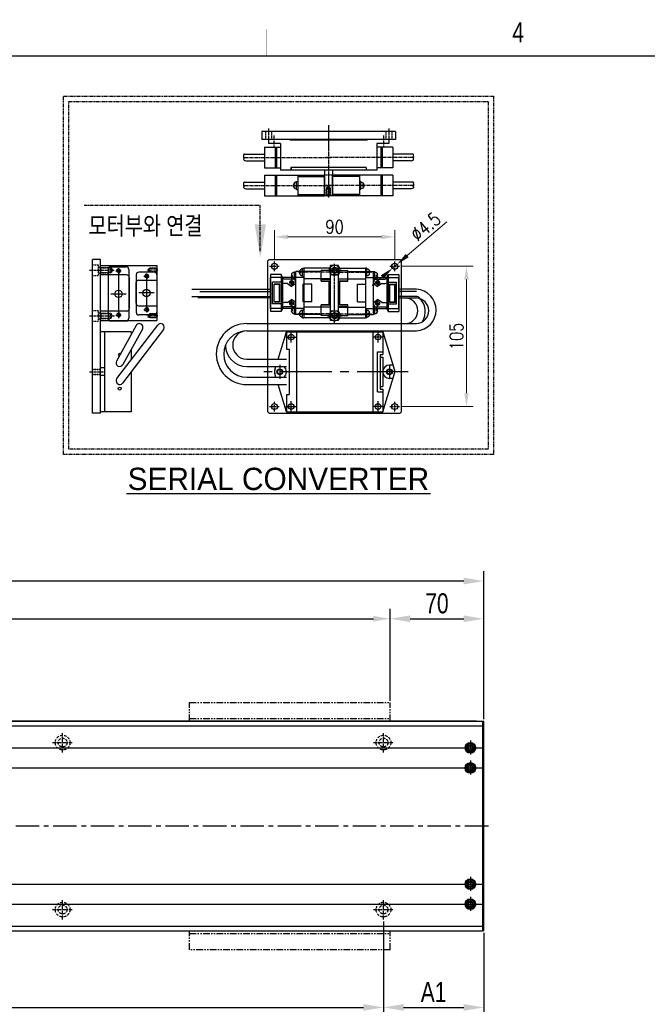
# Model space of a CAD drawing. Extents: x -21 to 1900, y -28 to 1322.
# Tile 20 of 21: x 948 to 1418, y 585 to 1322. Entities that reach past the tile are written whole.
import ezdxf
from ezdxf.enums import TextEntityAlignment as Align

# ---------------------------------------------------------------- set-up
doc = ezdxf.new("R2010")
doc.units = 0
doc.header["$LTSCALE"] = 2
doc.header["$MEASUREMENT"] = 0
for name, pattern in [('BORDER', [1.75, 0.5, -0.25, 0.5, -0.25, 0, -0.25]), ('CENTER', [2, 1.25, -0.25, 0.25, -0.25]), ('CENTER2', [28.575, 19.05, -3.175, 3.175, -3.175]), ('DASHED', [0.75, 0.5, -0.25]), ('HIDDEN2', [4.7625, 3.175, -1.5875]), ('PHANTOM', [2.5, 1.25, -0.25, 0.25, -0.25, 0.25, -0.25])]:
    doc.linetypes.add(name, pattern=pattern)
doc.layers.get('0').update_dxf_attribs({"linetype": 'CONTINUOUS'})
doc.layers.get('DEFPOINTS').update_dxf_attribs({"linetype": 'CONTINUOUS'})
for name, color, linetype in [('1', 3, 'CENTER'), ('3', 4, 'CONTINUOUS'), ('BORDER', 2, 'BORDER'), ('C', 1, 'CENTER2'), ('CENTER', 1, 'CENTER'), ('CENTERLINE', 3, 'CENTER'), ('D', 4, 'CONTINUOUS'), ('H', 3, 'HIDDEN2'), ('HIDDEN', 5, 'DASHED'), ('PHANTOM', 6, 'PHANTOM')]:
    doc.layers.add(name, color=color, linetype=linetype)
doc.styles.add('BOX', font='NGULIM.TTF')
doc.styles.add('ROMANS', font='ROMANS.shx', dxfattribs={"width": 0.8})
doc.styles.get("Standard").update_dxf_attribs({"font": 'Gulim.ttf', "width": 0.8})
doc.dimstyles.new('ISO-25', dxfattribs={"dimscale": 4, "dimtxt": 2.5, "dimasz": 2.5, "dimexe": 1.25, "dimexo": 0.25, "dimtad": 1, "dimdsep": 46, "dimtxsty": 'ROMANS', "dimcen": 2.5, "dimclrd": 4, "dimclre": 4, "dimadec": 0, "dimazin": 0, "dimtfac": 1, "dimtmove": 0, "dimatfit": 3, "dimfxl": 0, "dimlwd": 9, "dimlwe": 9, "dimarcsym": 0})

# ---------------------------------------------------------------- blocks, each defined once
blk = doc.blocks.new('*D6')
at = {"color": 4, "lineweight": 25}
for p, q in [((405.2, 812.42), (405.2, 880.07)), ((1225.2, 812.42), (1225.2, 880.07)), ((417.7, 873.82), (1212.7, 873.82))]:
    blk.add_line(p, q, dxfattribs=at)
at = {"color": 4}
for points in [[(417.7, 875.9), (417.7, 871.73), (405.2, 873.82)], [(1212.7, 875.9), (1212.7, 871.73), (1225.2, 873.82)]]:
    blk.add_solid(points, dxfattribs=at)
at = {"layer": 'DEFPOINTS', "color": 0}
for p in [(1225.2, 873.82), (405.2, 811.17), (1225.2, 811.17)]:
    blk.add_point(p, dxfattribs=at)
at = {"color": 4, "insert": (815.2, 883.37), "char_height": 12.5, "attachment_point": 5}
blk.add_mtext('Stroke', dxfattribs=at)
blk = doc.blocks.new('*D7')
at = {"color": 4, "lineweight": 25}
for p, q in [((185.2, 798.67), (185.2, 909.53)), ((1295.2, 798.67), (1295.2, 909.53)), ((1280.2, 902.03), (200.2, 902.03))]:
    blk.add_line(p, q, dxfattribs=at)
at = {"color": 4}
for points in [[(200.2, 904.53), (200.2, 899.53), (185.2, 902.03)], [(1280.2, 904.53), (1280.2, 899.53), (1295.2, 902.03)]]:
    blk.add_solid(points, dxfattribs=at)
at = {"layer": 'DEFPOINTS', "color": 0}
for p in [(185.2, 902.03), (185.2, 797.17), (1295.2, 797.17)]:
    blk.add_point(p, dxfattribs=at)
at = {"color": 4, "insert": (740.2, 913.49), "char_height": 15, "attachment_point": 5}
blk.add_mtext('L=Stroke+290', dxfattribs=at)
blk = doc.blocks.new('*D8')
at = {"color": 4, "lineweight": 25}
for p, q in [((260.2, 647.17), (260.2, 575.46)), ((1220.2, 647.17), (1220.2, 575.46)), ((275.2, 582.96), (1205.2, 582.96))]:
    blk.add_line(p, q, dxfattribs=at)
at = {"color": 4}
for points in [[(275.2, 585.46), (275.2, 580.46), (260.2, 582.96)], [(1205.2, 585.46), (1205.2, 580.46), (1220.2, 582.96)]]:
    blk.add_solid(points, dxfattribs=at)
at = {"layer": 'DEFPOINTS', "color": 0}
for p in [(260.2, 648.67), (1220.2, 648.67), (1220.2, 582.96)]:
    blk.add_point(p, dxfattribs=at)
at = {"color": 4, "insert": (740.2, 595.08), "char_height": 15, "attachment_point": 5}
blk.add_mtext('A=P240XN ; Linear Robot 고정 Counter Bore', dxfattribs=at)
blk = doc.blocks.new('*D20')
at = {"color": 4, "lineweight": 25}
for p, q in [((1220.2, 647.17), (1220.2, 575.46)), ((1295.2, 638.67), (1295.2, 575.46)), ((1235.2, 582.96), (1280.2, 582.96))]:
    blk.add_line(p, q, dxfattribs=at)
at = {"color": 4}
for points in [[(1235.2, 585.46), (1235.2, 580.46), (1220.2, 582.96)], [(1280.2, 585.46), (1280.2, 580.46), (1295.2, 582.96)]]:
    blk.add_solid(points, dxfattribs=at)
at = {"layer": 'DEFPOINTS', "color": 0}
for p in [(1220.2, 648.67), (1295.2, 640.17), (1295.2, 582.96)]:
    blk.add_point(p, dxfattribs=at)
at = {"color": 4, "insert": (1257.7, 594.44), "char_height": 15, "attachment_point": 5}
blk.add_mtext('A1', dxfattribs=at)
blk = doc.blocks.new('*D25')
at = {"color": 4, "lineweight": 25}
for p, q in [((1225.2, 812.67), (1225.2, 881.32)), ((1295.2, 798.67), (1295.2, 881.32)), ((1240.2, 873.82), (1280.2, 873.82))]:
    blk.add_line(p, q, dxfattribs=at)
at = {"color": 4}
for points in [[(1240.2, 876.32), (1240.2, 871.32), (1225.2, 873.82)], [(1280.2, 876.32), (1280.2, 871.32), (1295.2, 873.82)]]:
    blk.add_solid(points, dxfattribs=at)
at = {"layer": 'DEFPOINTS', "color": 0}
for p in [(1295.2, 873.82), (1225.2, 811.17), (1295.2, 797.17)]:
    blk.add_point(p, dxfattribs=at)
at = {"color": 4, "insert": (1260.2, 885.27), "char_height": 15, "attachment_point": 5}
blk.add_mtext('70', dxfattribs=at)
blk = doc.blocks.new('*D39')
at = {"color": 4, "lineweight": 9}
for p, q in [((1233.28, 1137.63), (1287.31, 1137.63)), ((1282.31, 1127.63), (1282.31, 1042.63)), ((1233.28, 1032.63), (1287.31, 1032.63))]:
    blk.add_line(p, q, dxfattribs=at)
at = {"color": 4}
for points in [[(1280.64, 1127.63), (1283.97, 1127.63), (1282.31, 1137.63)], [(1280.64, 1042.63), (1283.97, 1042.63), (1282.31, 1032.63)]]:
    blk.add_solid(points, dxfattribs=at)
at = {"layer": 'DEFPOINTS', "color": 0}
for p in [(1232.28, 1137.63), (1232.28, 1032.63), (1282.31, 1032.63)]:
    blk.add_point(p, dxfattribs=at)
at = {"color": 0, "insert": (1274.81, 1085.13), "char_height": 10, "attachment_point": 5, "rotation": 90, "style": 'ROMANS'}
blk.add_mtext('105', dxfattribs=at)
blk = doc.blocks.new('A$C67B40717')
for p, q in [((1.8, 6), (42.8, 6)), ((1.8, 0), (1.8, 6)), ((8.8, 0), (8.8, 6)), ((35.8, 0), (35.8, 6)), ((42.8, 0), (42.8, 6)), ((1.8, 0), (42.8, 0))]:
    blk.add_line(p, q)
at = {"linetype": 'Continuous'}
for centre in [(5.3, 3.11), (39.3, 3)]:
    blk.add_circle(centre, 1.67, dxfattribs=at)
at = {"layer": '1', "ltscale": 0.03}
for centre in [(5.3, 3.11), (39.3, 3)]:
    blk.add_arc(centre, 2, 250.09968, 196.68413, dxfattribs=at)
at = {"layer": 'C', "ltscale": 0.05}
blk.add_line((0, 3), (44.17, 3), dxfattribs=at)
at = {"layer": 'C', "ltscale": 0.08}
for p, q in [((5.3, 0.16), (5.3, 5.84)), ((39.3, 0.05), (39.3, 5.74))]:
    blk.add_line(p, q, dxfattribs=at)
blk = doc.blocks.new('A$C49766CEC')
at = {"color": 5}
for p, q in [((0, 2, 0), (0, 38.5, 0)), ((13.5, 40.5, 0), (2, 40.5, 0)), ((7.75, 2, 0), (7.75, 38.5, 0)), ((15.5, 2, 0), (15.5, 38.5, 0)), ((13.5, 20.25, 0), (2, 20.25, 0)), ((13.5, 0, 0), (2, 0, 0))]:
    blk.add_line(p, q, dxfattribs=at)
at = {"color": 3, "linetype": 'Continuous'}
for centre in [(7.75, 36.1, 0), (7.75, 3.1, 0)]:
    blk.add_circle(centre, 1.13, dxfattribs=at)
at = {"color": 5}
blk.add_circle((7.75, 20.25, 0), 2.75, dxfattribs=at)
for centre, start, end in [((2, 38.5, 0), 90, 180), ((13.5, 38.5, 0), 0, 90), ((2, 2, 0), 180, 270), ((13.5, 2, 0), 270, 0)]:
    blk.add_arc(centre, 2, start, end, dxfattribs=at)
blk = doc.blocks.new('A$C5ACB2DDA')
for p, q in [((0, 42.88), (7, 42.88)), ((0, 42.88), (0, 0.88)), ((7, 23.38), (7, 42.88)), ((34, 23.38), (34, 42.88)), ((34, 42.88), (41, 42.88)), ((41, 42.88), (41, 0.88)), ((32, 21.38), (9, 21.38)), ((28, 16.38), (13, 16.38)), ((11, 14.38), (11, 0.88)), ((30, 14.38), (30, 0.88)), ((11, 0.88), (0, 0.88)), ((41, 0.88), (30, 0.88))]:
    blk.add_line(p, q)
at = {"linetype": 'Continuous'}
for centre in [(4, 29.38), (37, 29.38), (8, 8.38), (33, 8.38)]:
    blk.add_circle(centre, 1.25, dxfattribs=at)
for centre, start, end in [((9, 23.38), 180, 270), ((32, 23.38), 270, 0), ((13, 14.38), 90, 180), ((28, 14.38), 0, 90)]:
    blk.add_arc(centre, 2, start, end)
at = {"layer": 'BORDER', "linetype": 'ByBlock'}
for centre in [(4, 29.38), (37, 29.38), (8, 8.38), (33, 8.38)]:
    blk.add_arc(centre, 1.5, 163.31587, 109.90032, dxfattribs=at)
at = {"layer": 'C', "ltscale": 0.08}
for p, q in [((37.5, 44.22), (37.5, 32.75)), ((3.5, 44.06), (3.5, 32.31)), ((4, 31.43), (4, 27.47)), ((37, 31.43), (37, 27.47)), ((5.9, 29.38), (2.11, 29.38)), ((38.9, 29.38), (35.11, 29.38)), ((3.5, 0), (3.5, 8.33)), ((9.9, 8.38), (6.11, 8.38)), ((8, 10.43), (8, 6.47)), ((34.9, 8.38), (31.11, 8.38)), ((33, 10.43), (33, 6.47)), ((37.5, 0), (37.5, 8.33))]:
    blk.add_line(p, q, dxfattribs=at)
at = {"layer": 'H', "ltscale": 0.03}
for p, q in [((1.5, 42.88), (1.5, 35.88)), ((1.75, 42.63), (1.5, 42.88)), ((5.25, 42.63), (1.75, 42.63)), ((1.75, 42.63), (1.75, 34.88)), ((5.25, 42.63), (5.5, 42.88)), ((5.25, 42.63), (5.25, 34.88)), ((5.5, 42.88), (5.5, 35.88)), ((35.75, 42.63), (35.5, 42.88)), ((35.5, 42.88), (35.5, 35.88)), ((35.75, 42.63), (35.75, 34.88)), ((39.25, 42.63), (35.75, 42.63)), ((39.25, 42.63), (39.5, 42.88)), ((39.25, 42.63), (39.25, 34.88)), ((39.5, 42.88), (39.5, 35.88)), ((5.5, 35.88), (1.5, 35.88)), ((1.5, 35.88), (1.75, 35.38)), ((5.25, 34.88), (1.75, 34.88)), ((3.5, 33.88), (1.75, 34.88)), ((5.25, 34.88), (3.5, 33.88)), ((5.5, 35.88), (5.25, 35.38)), ((35.5, 35.88), (35.75, 35.38)), ((39.5, 35.88), (35.5, 35.88)), ((39.25, 34.88), (35.75, 34.88)), ((37.5, 33.88), (35.75, 34.88)), ((39.25, 34.88), (37.5, 33.88)), ((39.5, 35.88), (39.25, 35.38)), ((2.25, 6.88), (3.5, 7.38)), ((3.5, 7.38), (4.75, 6.88)), ((37.5, 7.38), (36.25, 6.88)), ((38.75, 6.88), (37.5, 7.38)), ((2, 5.88), (2.25, 6.38)), ((2, 5.88), (5, 5.88)), ((2, 0.88), (2, 5.88)), ((2.25, 1.13), (2, 0.88)), ((2.25, 6.88), (4.75, 6.88)), ((2.25, 1.13), (2.25, 6.88)), ((2.25, 1.13), (4.75, 1.13)), ((4.75, 1.13), (4.75, 6.88)), ((5, 5.88), (4.75, 6.38)), ((4.75, 1.13), (5, 0.88)), ((5, 0.88), (5, 5.88)), ((36, 5.88), (36.25, 6.38)), ((39, 5.88), (36, 5.88)), ((36, 0.88), (36, 5.88)), ((36.25, 1.13), (36, 0.88)), ((38.75, 6.88), (36.25, 6.88)), ((36.25, 1.13), (36.25, 6.88)), ((38.75, 1.13), (36.25, 1.13)), ((38.75, 1.13), (38.75, 6.88)), ((39, 5.88), (38.75, 6.38)), ((38.75, 1.13), (39, 0.88)), ((39, 0.88), (39, 5.88))]:
    blk.add_line(p, q, dxfattribs=at)
blk = doc.blocks.new('A$C33EC16B5')
at = {"color": 4}
for p, q in [((0, 2, 0), (0, 30, 0)), ((2, 32, 0), (13.5, 32, 0)), ((7.75, 1.6, 0), (7.75, 29.6, 0)), ((15.5, 2, 0), (15.5, 30, 0)), ((2, 15.6, 0), (13.5, 15.6, 0)), ((2, 0, 0), (13.5, 0, 0))]:
    blk.add_line(p, q, dxfattribs=at)
at = {"color": 3, "linetype": 'Continuous'}
for centre in [(7.75, 28.1, 0), (7.75, 3.1, 0)]:
    blk.add_circle(centre, 1.13, dxfattribs=at)
at = {"color": 4}
blk.add_circle((7.75, 15.6, 0), 2.75, dxfattribs=at)
for centre, start, end in [((2, 30, 0), 90, 180), ((13.5, 30, 0), 0, 90), ((2, 2, 0), 180, 270), ((13.5, 2, 0), 270, 0)]:
    blk.add_arc(centre, 2, start, end, dxfattribs=at)
blk = doc.blocks.new('A$C0AF0236E')
for p, q in [((19, 60.1), (10.18, 31.27)), ((91, 60.1), (19, 60.1)), ((19, 43.1), (19, 60.1)), ((26.5, 0.1), (26.5, 60.1)), ((83.5, 0.1), (83.5, 60.1)), ((91, 47.1), (91, 60.1)), ((91, 60.1), (97.28, 39.6)), ((23, 45.1), (19, 45.1)), ((23, 45.1), (23, 15.1)), ((89, 13.1), (89, 47.1)), ((91, 47.1), (89, 47.1)), ((21, 43.1), (19, 43.1)), ((19, 19.1), (19, 41.1)), ((21, 41.1), (19, 41.1)), ((21, 17.1), (21, 43.1)), ((11.35, 35.1), (14, 35.1)), ((98.96, 34.1), (99.82, 31.27)), ((19, 0.1), (10.18, 28.93)), ((11.35, 25.1), (14, 25.1)), ((99.82, 28.93), (98.96, 26.1)), ((21, 19.1), (19, 19.1)), ((21, 17.1), (19, 17.1)), ((19, 0.1), (19, 17.1)), ((23, 15.1), (19, 15.1)), ((97.28, 20.6), (91, 0.1)), ((91, 13.1), (89, 13.1)), ((91, 0.1), (91, 13.1)), ((91, 0.1), (19, 0.1))]:
    blk.add_line(p, q)
for centre, radius in [((22.5, 56.1), 2.1), ((87.5, 56.1), 2.1), ((14, 30.1), 2.15), ((96, 30.1), 2.15), ((22.5, 4.1), 2.1), ((87.5, 4.1), 2.1)]:
    blk.add_circle(centre, radius)
for centre, radius, start, end in [((14, 30.1), 4, 162.98029, 197.01971), ((14, 30.1), 5, 270, 90), ((96, 30.1), 5, 126.8699, 233.1301), ((96, 30.1), 4, 342.98029, 17.01971)]:
    blk.add_arc(centre, radius, start, end)
at = {"layer": '1'}
for p, q in [((14, 24.95), (14, 35.25)), ((96, 24.95), (96, 35.25))]:
    blk.add_line(p, q, dxfattribs=at)
at = {"layer": 'C'}
for p, q in [((22.5, 60.2), (22.5, 52)), ((87.5, 60.2), (87.5, 52)), ((18.4, 56.1), (26.6, 56.1)), ((91.6, 56.1), (83.4, 56.1)), ((0, 30.1), (110, 30.1)), ((22.5, 8.2), (22.5, 0)), ((87.5, 8.2), (87.5, 0)), ((18.4, 4.1), (26.6, 4.1)), ((91.6, 4.1), (83.4, 4.1))]:
    blk.add_line(p, q, dxfattribs=at)
blk = doc.blocks.new('A$C232D0ABA')
for p, q in [((15.77, 15.5), (60.77, 15.5)), ((15.77, 15.5), (15.77, 0)), ((23.77, 15.5), (23.77, 0)), ((24.77, 15.5), (24.77, 0)), ((40.77, 15.5), (40.77, 0)), ((60.77, 0), (60.77, 15.5)), ((0.14, 8.42), (0.29, 8.58)), ((0.35, 7.55), (0.18, 7.7)), ((0.37, 9.16), (0.23, 9.42)), ((0.46, 10.1), (0.66, 10.2)), ((0.88, 10.25), (15.77, 10.25)), ((37.32, 8.25), (38.35, 8.25)), ((38.35, 7.25), (38.35, 8.25)), ((39.77, 10.75), (40.77, 10.75)), ((39.77, 4.75), (39.77, 10.75)), ((40.77, 14.5), (60.77, 14.5)), ((0.26, 6.65), (0.42, 6.87)), ((0.56, 5.76), (0.33, 5.98)), ((1.9, 5.25), (15.77, 5.25)), ((15.77, 0), (60.77, 0)), ((37.32, 7.25), (38.35, 7.25)), ((39.77, 4.75), (40.77, 4.75)), ((40.77, 1), (60.77, 1))]:
    blk.add_line(p, q)
for centre, radius, start, end in [((0.5, 8.08), 0.5, 136.68669, 229.92466), ((0.68, 9.65), 0.5, 116.04487, 207.59517), ((-0.08, 8.93), 0.5, 316.68669, 27.59517), ((0.02, 7.17), 0.5, 323.12247, 49.92466), ((0.88, 9.75), 0.5, 90, 116.04487), ((39.77, 7.75), 2.5, 90, 168.46304), ((0.66, 6.35), 0.5, 143.12247, 227.97338), ((1.9, 7.25), 2, 227.97338, 270), ((39.77, 7.75), 2.5, 191.53696, 270)]:
    blk.add_arc(centre, radius, start, end)
at = {"layer": '1'}
blk.add_line((0.77, 7.75), (65.77, 7.75), dxfattribs=at)
blk = doc.blocks.new('*D37')
at = {"color": 4, "lineweight": 9}
for p, q in [((1138.66, 1142.26), (1138.66, 1164.59)), ((1228.66, 1142.26), (1228.66, 1164.59)), ((1148.66, 1159.59), (1218.66, 1159.59))]:
    blk.add_line(p, q, dxfattribs=at)
at = {"color": 4}
for points in [[(1148.66, 1161.26), (1148.66, 1157.92), (1138.66, 1159.59)], [(1218.66, 1161.26), (1218.66, 1157.92), (1228.66, 1159.59)]]:
    blk.add_solid(points, dxfattribs=at)
at = {"layer": 'DEFPOINTS', "color": 0}
for p in [(1228.66, 1159.59), (1138.66, 1141.26), (1228.66, 1141.26)]:
    blk.add_point(p, dxfattribs=at)
at = {"color": 0, "insert": (1183.66, 1167.09), "char_height": 10, "attachment_point": 5, "style": 'ROMANS'}
blk.add_mtext('90', dxfattribs=at)
blk = doc.blocks.new('*D38')
at = {"color": 4, "lineweight": 9}
for p, q in [((1267.57, 1170.98), (1237.96, 1145.61)), ((1226.95, 1136.17), (1230.36, 1139.1)), ((1219.35, 1129.66), (1211.76, 1123.16))]:
    blk.add_line(p, q, dxfattribs=at)
at = {"color": 4}
for points in [[(1236.87, 1146.87), (1239.04, 1144.34), (1230.36, 1139.1)], [(1218.27, 1130.93), (1220.44, 1128.4), (1226.95, 1136.17)]]:
    blk.add_solid(points, dxfattribs=at)
at = {"layer": 'DEFPOINTS', "color": 0}
for p in [(1226.95, 1136.17), (1230.36, 1139.1)]:
    blk.add_point(p, dxfattribs=at)
at = {"color": 0, "insert": (1251.68, 1167.24), "char_height": 10, "attachment_point": 5, "rotation": 40.59216, "style": 'ROMANS'}
blk.add_mtext('∅4.5', dxfattribs=at)
blk = doc.blocks.new('A$C0AC33487')
for p, q in [((5.5, 7.23), (4, 6.37)), ((4, 6.37), (4, 4.63)), ((4, 4.63), (5.5, 3.77)), ((7, 6.37), (5.5, 7.23)), ((5.5, 3.77), (7, 4.63)), ((7, 4.63), (7, 6.37))]:
    blk.add_line(p, q)
for radius in [3.5, 3.2]:
    blk.add_circle((5.5, 5.5), radius)
at = {"layer": 'CENTERLINE'}
for p, q in [((5.5, 11), (5.5, 0)), ((0, 5.5), (11, 5.5))]:
    blk.add_line(p, q, dxfattribs=at)

msp = doc.modelspace()

# ---------------------------------------------------------------- linework, layer by layer
for p, q in [((1229.15766, 1238.53236), (1129.15766, 1238.53236)), ((1129.15766, 1238.53236), (1129.15766, 1232.53236)), ((1229.15766, 1238.53236), (1229.15766, 1232.53236)), ((1229.15766, 1232.53236), (1129.15766, 1232.53236)), ((1134.15766, 1232.53236), (1134.15766, 1229.53236)), ((1150.15766, 1232.53236), (1134.15766, 1232.53236)), ((1150.15766, 1232.53236), (1150.65766, 1232.03236)), ((1207.65766, 1232.03236), (1150.65766, 1232.03236)), ((1208.15766, 1232.53236), (1207.65766, 1232.03236)), ((1224.15766, 1232.53236), (1208.15766, 1232.53236)), ((1224.15766, 1232.53236), (1224.15766, 1229.53236)), ((1131.15766, 1226.85828), (1143.15766, 1226.85828)), ((1131.15766, 1226.85828), (1131.15766, 1211.35828)), ((1143.15766, 1229.53236), (1134.15766, 1229.53236)), ((1139.15766, 1226.85828), (1139.15766, 1211.35828)), ((1140.15766, 1226.85828), (1140.15766, 1211.35828)), ((1143.15766, 1229.53236), (1143.15766, 1209.53236)), ((1224.15766, 1229.53236), (1215.15766, 1229.53236)), ((1215.15766, 1229.53236), (1215.15766, 1209.53236)), ((1227.15766, 1226.85828), (1215.15766, 1226.85828)), ((1218.15766, 1226.85828), (1218.15766, 1211.35828)), ((1219.15766, 1226.85828), (1219.15766, 1211.35828)), ((1227.15766, 1226.85828), (1227.15766, 1211.35828)), ((1115.52443, 1219.78045), (1115.67727, 1219.94257)), ((1115.73579, 1218.91229), (1115.56634, 1219.05486)), ((1115.75658, 1220.51718), (1115.62189, 1220.77488)), ((1115.64889, 1218.00975), (1115.81385, 1218.22964)), ((1115.95341, 1217.12261), (1115.71411, 1217.33828)), ((1115.84547, 1221.45571), (1116.05376, 1221.55751)), ((1116.2733, 1221.60828), (1131.15766, 1221.60828)), ((1117.29236, 1216.60828), (1131.15766, 1216.60828)), ((1242.04202, 1221.60828), (1227.15766, 1221.60828)), ((1241.02296, 1216.60828), (1227.15766, 1216.60828)), ((1242.46985, 1221.45571), (1242.26156, 1221.55751)), ((1242.36191, 1217.12261), (1242.60121, 1217.33828)), ((1242.66643, 1218.00975), (1242.50147, 1218.22964)), ((1242.55874, 1220.51718), (1242.69343, 1220.77488)), ((1242.57953, 1218.91229), (1242.74898, 1219.05486)), ((1242.79089, 1219.78045), (1242.63805, 1219.94257)), ((1131.15766, 1211.35828), (1143.15766, 1211.35828)), ((1150.95766, 1209.53236), (1143.15766, 1209.53236)), ((1207.35766, 1211.53236), (1150.95766, 1211.53236)), ((1150.95766, 1211.53236), (1150.95766, 1209.53236)), ((1151.15766, 1211.53236), (1151.15766, 1209.53236)), ((1207.15766, 1209.53236), (1151.15766, 1209.53236)), ((1176.15766, 1209.53236), (1176.15766, 1190.53236)), ((1182.15766, 1209.53236), (1182.15766, 1190.53236)), ((1207.15766, 1211.53236), (1207.15766, 1209.53236)), ((1207.35766, 1211.53236), (1207.35766, 1209.53236)), ((1215.15766, 1209.53236), (1207.35766, 1209.53236)), ((1227.15766, 1211.35828), (1215.15766, 1211.35828)), ((1176.15766, 1190.53236), (1182.15766, 1190.53236)), ((1002.54201, 1027.63435), (1002.54201, 1142.63435)), ((1008.54201, 1142.63435), (1002.54201, 1142.63435)), ((1008.54201, 1027.63435), (1008.54201, 1142.63435)), ((1134.65626, 1142.63435), (1133.65626, 1141.63435)), ((1134.65626, 1142.63435), (1232.65626, 1142.63435)), ((1233.65626, 1141.63435), (1232.65626, 1142.63435)), ((1133.65626, 1028.63435), (1133.65626, 1141.63435)), ((1159.65626, 1130.13435), (1159.65626, 1136.13435)), ((1159.65626, 1136.13435), (1160.65626, 1136.13435)), ((1160.65626, 1136.13435), (1160.65626, 1099.13435)), ((1180.65626, 1136.13435), (1160.65626, 1136.13435)), ((1180.65626, 1099.13435), (1180.65626, 1136.13435)), ((1186.65626, 1099.13435), (1186.65626, 1136.13435)), ((1186.65626, 1136.13435), (1206.65626, 1136.13435)), ((1206.65626, 1136.13435), (1206.65626, 1099.13435)), ((1207.65626, 1136.13435), (1206.65626, 1136.13435)), ((1207.65626, 1130.13435), (1207.65626, 1136.13435)), ((1233.65626, 1028.63435), (1233.65626, 1141.63435)), ((1135.65626, 1131.38435), (1135.65626, 1103.88435)), ((1143.65626, 1131.38435), (1135.65626, 1131.38435)), ((1144.65626, 1129.13435), (1143.65626, 1131.38435)), ((1143.65626, 1131.38435), (1143.65626, 1103.88435)), ((1160.65626, 1129.13435), (1144.65626, 1129.13435)), ((1144.65626, 1129.13435), (1144.65626, 1106.13435)), ((1157.20677, 1133.63435), (1158.24205, 1133.63435)), ((1157.20677, 1132.63435), (1158.24205, 1132.63435)), ((1158.24205, 1132.63435), (1158.24205, 1133.63435)), ((1159.65626, 1130.13435), (1160.65626, 1130.13435)), ((1180.65626, 1128.13435), (1160.65626, 1128.13435)), ((1186.65626, 1128.13435), (1206.65626, 1128.13435)), ((1207.65626, 1130.13435), (1206.65626, 1130.13435)), ((1206.65626, 1129.13435), (1222.65626, 1129.13435)), ((1209.07048, 1132.63435), (1209.07048, 1133.63435)), ((1210.10575, 1133.63435), (1209.07048, 1133.63435)), ((1210.10575, 1132.63435), (1209.07048, 1132.63435)), ((1222.65626, 1129.13435), (1223.65626, 1131.38435)), ((1222.65626, 1129.13435), (1222.65626, 1106.13435)), ((1223.65626, 1131.38435), (1223.65626, 1103.88435)), ((1223.65626, 1131.38435), (1231.65626, 1131.38435)), ((1231.65626, 1131.38435), (1231.65626, 1103.88435)), ((1135.65626, 1113.8749), (1081.31686, 1113.8749)), ((1082.85461, 1118.65149), (1135.65626, 1118.65149)), ((1244.85386, 1118.65149), (1231.65626, 1118.65149)), ((1231.65626, 1113.8749), (1244.85386, 1113.8749)), ((1144.65626, 1106.13435), (1143.65626, 1103.88435)), ((1160.65626, 1106.13435), (1144.65626, 1106.13435)), ((1180.65626, 1107.13435), (1160.65626, 1107.13435)), ((1186.65626, 1107.13435), (1206.65626, 1107.13435)), ((1206.65626, 1106.13435), (1222.65626, 1106.13435)), ((1222.65626, 1106.13435), (1223.65626, 1103.88435)), ((1008.54201, 1103.13435), (1008.54201, 1097.13435)), ((1143.65626, 1103.88435), (1135.65626, 1103.88435)), ((1157.20677, 1102.63435), (1158.24205, 1102.63435)), ((1157.20677, 1101.63435), (1158.24205, 1101.63435)), ((1158.24205, 1101.63435), (1158.24205, 1102.63435)), ((1159.65626, 1099.13435), (1159.65626, 1105.13435)), ((1159.65626, 1105.13435), (1160.65626, 1105.13435)), ((1159.65626, 1099.13435), (1160.65626, 1099.13435)), ((1180.65626, 1099.13435), (1160.65626, 1099.13435)), ((1186.65626, 1099.13435), (1206.65626, 1099.13435)), ((1207.65626, 1105.13435), (1206.65626, 1105.13435)), ((1207.65626, 1099.13435), (1206.65626, 1099.13435)), ((1207.65626, 1099.13435), (1207.65626, 1105.13435)), ((1210.10575, 1102.63435), (1209.07048, 1102.63435)), ((1209.07048, 1101.63435), (1209.07048, 1102.63435)), ((1210.10575, 1101.63435), (1209.07048, 1101.63435)), ((1223.65626, 1103.88435), (1231.65626, 1103.88435)), ((1035.13314, 1093.3128), (1020.48314, 1066.71095)), ((1020.7071, 1053.55429), (1051.3571, 1093.65613)), ((1039.95087, 1090.65961), (1025.30087, 1064.05776)), ((1008.54201, 1028.63435), (1008.54201, 1088.63435)), ((1055.72691, 1090.31627), (1025.07691, 1050.21442)), ((1008.54201, 1027.63435), (1002.54201, 1027.63435)), ((1133.65626, 1028.63435), (1134.65626, 1027.63435)), ((1134.65626, 1027.63435), (1232.65626, 1027.63435)), ((1232.65626, 1027.63435), (1233.65626, 1028.63435)), ((186.20099, 797.172), (1294.20099, 797.172)), ((1289.70099, 797.172), (205.20099, 797.172)), ((1294.20099, 797.172), (1294.20099, 640.172)), ((186.20099, 793.672), (1294.20099, 793.672)), ((199.20099, 777.172), (1281.20099, 777.172)), ((1289.20099, 777.172), (1294.20099, 777.172)), ((199.20099, 762.172), (1281.20099, 762.172)), ((1289.20099, 762.172), (1294.20099, 762.172)), ((199.20099, 675.172), (1281.20099, 675.172)), ((1289.20099, 675.172), (1294.20099, 675.172)), ((199.20099, 660.172), (1281.20099, 660.172)), ((1289.20099, 660.172), (1294.20099, 660.172)), ((186.20099, 643.672), (1294.20099, 643.672)), ((186.20099, 640.172), (1294.20099, 640.172)), ((1295.20099, 640.172), (1294.20099, 640.172))]:
    msp.add_line(p, q)
at = {"color": 4}
for p, q in [((1135.65626, 1106.13435), (1135.65626, 1129.13435)), ((1143.38534, 1129.13435), (1135.65626, 1129.13435)), ((1145.86326, 1128.03435), (1143.38534, 1129.13435)), ((1154.65626, 1128.03435), (1145.86326, 1128.03435)), ((1151.20677, 1131.03435), (1152.24205, 1131.03435)), ((1151.20677, 1130.03435), (1152.24205, 1130.03435)), ((1151.48506, 1127.50881), (1151.48506, 1123.37356)), ((1152.24205, 1130.03435), (1152.24205, 1131.03435)), ((1153.65626, 1127.53435), (1153.65626, 1133.53435)), ((1153.65626, 1133.53435), (1154.65626, 1133.53435)), ((1153.65626, 1127.53435), (1154.65626, 1127.53435)), ((1154.19648, 1127.8943), (1154.19648, 1126.08596)), ((1154.65626, 1127.8943), (1154.19648, 1127.8943)), ((1154.65626, 1101.63435), (1154.65626, 1133.63435)), ((1173.65626, 1133.63435), (1154.65626, 1133.63435)), ((1173.65626, 1126.38435), (1173.65626, 1134.53435)), ((1180.65626, 1134.53435), (1173.65626, 1134.53435)), ((1173.65626, 1127.88435), (1180.65626, 1127.88435)), ((1180.65626, 1127.88435), (1180.65626, 1134.53435)), ((1186.65626, 1134.53435), (1193.65626, 1134.53435)), ((1186.65626, 1127.88435), (1186.65626, 1134.53435)), ((1193.65626, 1127.88435), (1186.65626, 1127.88435)), ((1193.65626, 1126.38435), (1193.65626, 1134.53435)), ((1193.65626, 1133.63435), (1212.65626, 1133.63435)), ((1212.65626, 1101.63435), (1212.65626, 1133.63435)), ((1213.65626, 1133.53435), (1212.65626, 1133.53435)), ((1212.65626, 1128.03435), (1221.44926, 1128.03435)), ((1212.65626, 1127.8943), (1213.11605, 1127.8943)), ((1213.65626, 1127.53435), (1212.65626, 1127.53435)), ((1213.11605, 1127.8943), (1213.11605, 1126.08596)), ((1213.65626, 1127.53435), (1213.65626, 1133.53435)), ((1216.10575, 1131.03435), (1215.07048, 1131.03435)), ((1215.07048, 1130.03435), (1215.07048, 1131.03435)), ((1216.10575, 1130.03435), (1215.07048, 1130.03435)), ((1215.82747, 1127.50881), (1215.82747, 1123.37356)), ((1221.44926, 1128.03435), (1223.92719, 1129.13435)), ((1223.92719, 1129.13435), (1231.65626, 1129.13435)), ((1231.65626, 1106.13435), (1231.65626, 1129.13435)), ((1076.83844, 1120.38435), (1135.65626, 1120.38435)), ((1137.2665, 1109.48192), (1137.2665, 1125.78679)), ((1143.38534, 1125.78679), (1137.2665, 1125.78679)), ((1138.32509, 1110.78785), (1138.32509, 1124.28086)), ((1142.58477, 1124.28086), (1138.32509, 1124.28086)), ((1138.52509, 1110.98785), (1138.52509, 1124.08086)), ((1142.38477, 1124.08086), (1138.52509, 1124.08086)), ((1142.38477, 1110.98785), (1142.38477, 1124.08086)), ((1142.58477, 1110.78785), (1142.58477, 1124.28086)), ((1145.86326, 1124.68679), (1143.38534, 1125.78679)), ((1148.31385, 1124.68679), (1145.86326, 1124.68679)), ((1148.31385, 1124.68679), (1151.48506, 1122.45008)), ((1153.52497, 1125.43338), (1149.59807, 1125.43338)), ((1154.65626, 1124.68679), (1151.48506, 1122.45008)), ((1154.65626, 1126.08596), (1154.19648, 1126.08596)), ((1160.18556, 1111.02076), (1160.18556, 1124.24795)), ((1166.52638, 1124.24795), (1160.18556, 1124.24795)), ((1166.52638, 1111.02076), (1166.52638, 1124.24795)), ((1173.65626, 1126.38435), (1173.65626, 1126.98435)), ((1173.65626, 1126.38435), (1180.65626, 1126.38435)), ((1179.67909, 1126.38435), (1173.65626, 1126.38435)), ((1179.67909, 1108.88435), (1179.67909, 1126.38435)), ((1180.65626, 1108.88435), (1180.65626, 1126.38435)), ((1193.65626, 1126.38435), (1186.65626, 1126.38435)), ((1186.65626, 1108.88435), (1186.65626, 1126.38435)), ((1187.63344, 1126.38435), (1193.65626, 1126.38435)), ((1187.63344, 1108.88435), (1187.63344, 1126.38435)), ((1193.65626, 1126.38435), (1193.65626, 1126.98435)), ((1200.78615, 1111.02076), (1200.78615, 1124.24795)), ((1200.78615, 1124.24795), (1207.12696, 1124.24795)), ((1207.12696, 1111.02076), (1207.12696, 1124.24795)), ((1212.65626, 1126.08596), (1213.11605, 1126.08596)), ((1212.65626, 1124.68679), (1215.82747, 1122.45008)), ((1213.78755, 1125.43338), (1217.71446, 1125.43338)), ((1218.99867, 1124.68679), (1215.82747, 1122.45008)), ((1218.99867, 1124.68679), (1221.44926, 1124.68679)), ((1221.44926, 1124.68679), (1223.92719, 1125.78679)), ((1223.92719, 1125.78679), (1230.04603, 1125.78679)), ((1224.72775, 1124.28086), (1228.98744, 1124.28086)), ((1224.72775, 1110.78785), (1224.72775, 1124.28086)), ((1224.92775, 1124.08086), (1228.78744, 1124.08086)), ((1224.92775, 1110.98785), (1224.92775, 1124.08086)), ((1228.78744, 1110.98785), (1228.78744, 1124.08086)), ((1228.98744, 1110.78785), (1228.98744, 1124.28086)), ((1230.04603, 1109.48192), (1230.04603, 1125.78679)), ((1244.85386, 1120.38435), (1231.65626, 1120.38435)), ((1076.83844, 1114.88435), (1135.65626, 1114.88435)), ((1148.31385, 1110.58192), (1151.48506, 1112.81863)), ((1154.65626, 1110.58192), (1151.48506, 1112.81863)), ((1212.65626, 1110.58192), (1215.82747, 1112.81863)), ((1218.99867, 1110.58192), (1215.82747, 1112.81863)), ((1245.38102, 1114.88435), (1231.65626, 1114.88435)), ((1143.38534, 1106.13435), (1135.65626, 1106.13435)), ((1143.38534, 1109.48192), (1137.2665, 1109.48192)), ((1142.58477, 1110.78785), (1138.32509, 1110.78785)), ((1142.38477, 1110.98785), (1138.52509, 1110.98785)), ((1145.86326, 1110.58192), (1143.38534, 1109.48192)), ((1145.86326, 1107.23435), (1143.38534, 1106.13435)), ((1148.31385, 1110.58192), (1145.86326, 1110.58192)), ((1154.65626, 1107.23435), (1145.86326, 1107.23435)), ((1153.52497, 1109.83533), (1149.59807, 1109.83533)), ((1151.48506, 1107.7599), (1151.48506, 1111.89515)), ((1153.65626, 1101.73435), (1153.65626, 1107.73435)), ((1153.65626, 1107.73435), (1154.65626, 1107.73435)), ((1154.19648, 1107.34567), (1154.19648, 1109.15402)), ((1154.65626, 1109.15402), (1154.19648, 1109.15402)), ((1154.65626, 1107.34567), (1154.19648, 1107.34567)), ((1154.65626, 1101.73435), (1154.65626, 1106.63435)), ((1166.52638, 1111.02076), (1160.18556, 1111.02076)), ((1173.65626, 1101.63435), (1173.65626, 1108.88435)), ((1173.65626, 1100.73435), (1173.65626, 1108.88435)), ((1173.65626, 1108.88435), (1180.65626, 1108.88435)), ((1179.67909, 1108.88435), (1173.65626, 1108.88435)), ((1173.65626, 1107.38435), (1180.65626, 1107.38435)), ((1180.65626, 1100.73435), (1180.65626, 1107.38435)), ((1193.65626, 1108.88435), (1186.65626, 1108.88435)), ((1186.65626, 1100.73435), (1186.65626, 1107.38435)), ((1193.65626, 1107.38435), (1186.65626, 1107.38435)), ((1187.63344, 1108.88435), (1193.65626, 1108.88435)), ((1193.65626, 1100.73435), (1193.65626, 1108.88435)), ((1193.65626, 1101.63435), (1193.65626, 1108.88435)), ((1200.78615, 1111.02076), (1207.12696, 1111.02076)), ((1212.65626, 1109.15402), (1213.11605, 1109.15402)), ((1213.65626, 1107.73435), (1212.65626, 1107.73435)), ((1212.65626, 1107.34567), (1213.11605, 1107.34567)), ((1212.65626, 1107.23435), (1221.44926, 1107.23435)), ((1212.65626, 1101.73435), (1212.65626, 1106.63435)), ((1213.11605, 1107.34567), (1213.11605, 1109.15402)), ((1213.65626, 1101.73435), (1213.65626, 1107.73435)), ((1213.78755, 1109.83533), (1217.71446, 1109.83533)), ((1215.82747, 1107.7599), (1215.82747, 1111.89515)), ((1218.99867, 1110.58192), (1221.44926, 1110.58192)), ((1221.44926, 1110.58192), (1223.92719, 1109.48192)), ((1221.44926, 1107.23435), (1223.92719, 1106.13435)), ((1223.92719, 1109.48192), (1230.04603, 1109.48192)), ((1223.92719, 1106.13435), (1231.65626, 1106.13435)), ((1224.72775, 1110.78785), (1228.98744, 1110.78785)), ((1224.92775, 1110.98785), (1228.78744, 1110.98785)), ((1151.20677, 1105.23435), (1152.24205, 1105.23435)), ((1151.20677, 1104.23435), (1152.24205, 1104.23435)), ((1152.24205, 1104.23435), (1152.24205, 1105.23435)), ((1153.65626, 1101.73435), (1154.65626, 1101.73435)), ((1173.65626, 1101.63435), (1154.65626, 1101.63435)), ((1180.65626, 1100.73435), (1173.65626, 1100.73435)), ((1186.65626, 1100.73435), (1193.65626, 1100.73435)), ((1193.65626, 1101.63435), (1212.65626, 1101.63435)), ((1213.65626, 1101.73435), (1212.65626, 1101.73435)), ((1216.10575, 1105.23435), (1215.07048, 1105.23435)), ((1215.07048, 1104.23435), (1215.07048, 1105.23435)), ((1216.10575, 1104.23435), (1215.07048, 1104.23435))]:
    msp.add_line(p, q, dxfattribs=at)
at = {"color": 7, "linetype": 'Continuous'}
for p, q in [((1117.96006, 1094.7362), (1244.85386, 1094.7362)), ((1011.54201, 1088.63435), (1008.54201, 1088.63435)), ((1011.54201, 1088.63435), (1011.54201, 1061.50783)), ((1031.54201, 1088.63435), (1011.54201, 1088.63435)), ((1031.54201, 1088.63435), (1031.54201, 1086.79193)), ((1117.96006, 1089.2362), (1244.85386, 1089.2362)), ((1031.54201, 1075.39057), (1031.54201, 1067.73046)), ((1011.54201, 1061.50783), (1008.54201, 1061.50783)), ((1011.54201, 1061.50783), (1011.54201, 1055.76088)), ((1117.96006, 1068.13435), (1147.65626, 1068.13435)), ((1117.96006, 1062.63435), (1147.65626, 1062.63435)), ((1011.54201, 1055.76088), (1008.54201, 1055.76088)), ((1011.54201, 1055.76088), (1011.54201, 1028.63435)), ((1031.54201, 1058.67322), (1031.54201, 1028.63435)), ((1117.96006, 1054.63435), (1147.65626, 1054.63435)), ((1117.96006, 1049.13435), (1147.65626, 1049.13435)), ((1011.54201, 1028.63435), (1008.54201, 1028.63435)), ((1031.54201, 1028.63435), (1011.54201, 1028.63435)), ((1294.20099, 797.172), (1295.20099, 797.172)), ((1295.20099, 789.48052), (1295.20099, 797.172)), ((1295.20099, 640.172), (1295.20099, 789.48052))]:
    msp.add_line(p, q, dxfattribs=at)
at = {"const_width": 1}
msp.add_lwpolyline([(0, 1295), (1900, 1295)], dxfattribs=at)
for centre, radius in [((1138.65626, 1137.63435), 2.25), ((1183.65626, 1134.63435), 4), ((1183.65626, 1134.63435), 2.25), ((1228.65626, 1137.63435), 2.25), ((1183.65626, 1100.63435), 4), ((1183.65626, 1100.63435), 2.25), ((1142.65626, 1058.63435), 1.75), ((1224.65626, 1058.63435), 1.75), ((1138.65626, 1032.63435), 2.25), ((1228.65626, 1032.63435), 2.25)]:
    msp.add_circle(centre, radius)
at = {"color": 4}
for centre in [(1151.48506, 1125.43338), (1215.82747, 1125.43338), (1151.48506, 1109.83533), (1215.82747, 1109.83533)]:
    msp.add_circle(centre, 1.42193, dxfattribs=at)
at = {"color": 7, "linetype": 'Continuous'}
for centre, radius in [((1142.65626, 1058.63435), 2.1), ((1142.65626, 1058.63435), 1.65), ((1224.65626, 1058.63435), 2.1), ((1224.65626, 1058.63435), 1.65), ((1022.89201, 1046.13435), 1.1303), ((1285.20099, 777.172), 4), ((1285.20099, 777.172), 2.25), ((1285.20099, 762.172), 4), ((1285.20099, 762.172), 2.25), ((1285.20099, 675.172), 4), ((1285.20099, 675.172), 2.25), ((1285.20099, 660.172), 4), ((1285.20099, 660.172), 2.25)]:
    msp.add_circle(centre, radius, dxfattribs=at)
for centre, radius, start, end in [((1115.88823, 1219.43746), 0.5, 136.68668846, 229.92465865), ((1116.04885, 1217.7097), 0.5, 143.12246668, 227.97337644), ((1116.06501, 1221.00649), 0.5, 116.04486817, 207.59517427), ((1115.31346, 1220.28557), 0.5, 316.68668846, 27.59517427), ((1115.41389, 1218.52969), 0.5, 323.12246668, 49.92465865), ((1117.29236, 1218.60828), 2, 227.97337644, 270), ((1116.2733, 1221.10828), 0.5, 90, 116.04486817), ((1241.02296, 1218.60828), 2, 270, 312.02662356), ((1242.04202, 1221.10828), 0.5, 63.95513183, 90), ((1242.90143, 1218.52969), 0.5, 130.07534135, 216.87753332), ((1242.25031, 1221.00649), 0.5, 332.40482573, 63.95513183), ((1243.00186, 1220.28557), 0.5, 152.40482573, 223.31331154), ((1242.26647, 1217.7097), 0.5, 312.02662356, 36.87753332), ((1242.42709, 1219.43746), 0.5, 310.07534135, 43.31331154), ((1159.65626, 1133.13435), 2.5, 90, 168.46304097), ((1207.65626, 1133.13435), 2.5, 11.53695903, 90), ((1159.65626, 1133.13435), 2.5, 191.53695903, 270), ((1207.65626, 1133.13435), 2.5, 270, 348.46304097), ((1243.98743, 1104.81028), 15.59816, 273.18424311, 86.81575689), ((1236.37037, 1104.30555), 9.57618, 272.16462345, 87.83537655), ((1244.49216, 1104.30555), 9.57618, 272.16462345, 87.83537655), ((1245.38102, 1112.88435), 2, 48.11624988, 90), ((1237.22702, 1103.79139), 14.21351, 326.14499134, 48.11624988), ((1159.65626, 1102.13435), 2.5, 90, 168.46304097), ((1159.65626, 1102.13435), 2.5, 191.53695903, 270), ((1207.65626, 1102.13435), 2.5, 11.53695903, 90), ((1207.65626, 1102.13435), 2.5, 270, 348.46304097), ((1037.54201, 1091.9862), 2.75, 331.15782353, 151.15782353), ((1053.54201, 1091.9862), 2.75, 322.60917781, 142.60917781), ((1117.96006, 1071.93528), 22.80092, 90, 270), ((1117.96006, 1071.93528), 17.30092, 90, 270), ((1117.96006, 1078.68528), 10.55092, 90, 270), ((1117.96006, 1078.68528), 16.05092, 181.02405859, 270), ((1022.89201, 1065.38435), 2.75, 151.15782353, 331.15782353), ((1022.89201, 1051.88435), 2.75, 142.60917781, 322.60917781)]:
    msp.add_arc(centre, radius, start, end)
at = {"color": 4}
for centre, start, end in [((1153.65626, 1130.53435), 90, 168.46304097), ((1153.65626, 1130.53435), 191.53695903, 270), ((1213.65626, 1130.53435), 11.53695903, 90), ((1213.65626, 1130.53435), 270, 348.46304097), ((1153.65626, 1104.73435), 90, 168.46304097), ((1213.65626, 1104.73435), 11.53695903, 90), ((1153.65626, 1104.73435), 191.53695903, 270), ((1213.65626, 1104.73435), 270, 348.46304097)]:
    msp.add_arc(centre, 2.5, start, end, dxfattribs=at)
at = {"color": 7, "linetype": 'Continuous'}
msp.add_arc((1022.89201, 1071.13435), 1.1303, 59.95169955, 242.36394751, dxfattribs=at)
at = {"layer": '1'}
for p, q in [((1138.15766, 1235.53236), (1138.15766, 1226.53236)), ((1220.15766, 1235.53236), (1220.15766, 1226.53236)), ((1116.15766, 1219.10828), (1181.15766, 1219.10828)), ((1242.15766, 1219.10828), (1177.15766, 1219.10828)), ((1183.65626, 1133.13435), (1155.65626, 1133.13435)), ((1183.65626, 1133.13435), (1211.65626, 1133.13435)), ((1183.65626, 1102.13435), (1155.65626, 1102.13435)), ((1183.65626, 1102.13435), (1211.65626, 1102.13435))]:
    msp.add_line(p, q, dxfattribs=at)
at = {"layer": '3', "const_width": 0.25}
msp.add_lwpolyline([(1132.5, 1315), (1132.5, 1295)], dxfattribs=at)
at = {"layer": 'BORDER', "linetype": 'ByBlock'}
for centre in [(1142.65626, 1058.63435), (1224.65626, 1058.63435)]:
    msp.add_arc(centre, 2, 347.41102328, 285.5572146, dxfattribs=at)
at = {"layer": 'C', "ltscale": 0.05}
for p, q in [((1134.15766, 1240.81836), (1134.15766, 1230.24636)), ((1179.15766, 1243.34136), (1179.15766, 1227.84336)), ((1224.15766, 1240.81836), (1224.15766, 1230.24636)), ((1179.15766, 1233.88036), (1179.15766, 1188.86943)), ((1135.03126, 1137.63435), (1142.28126, 1137.63435)), ((1138.65626, 1134.00935), (1138.65626, 1141.25935)), ((1225.03126, 1137.63435), (1232.28126, 1137.63435)), ((1228.65626, 1134.00935), (1228.65626, 1141.25935)), ((1000.32946, 1134.63435), (1010.75455, 1134.63435)), ((1178.44341, 1134.63435), (1189.26141, 1134.63435)), ((1000.32946, 1100.63435), (1010.75455, 1100.63435)), ((1178.44341, 1100.63435), (1189.26141, 1100.63435)), ((1000.32946, 1058.63435), (1010.75455, 1058.63435)), ((1135.03126, 1032.63435), (1142.28126, 1032.63435)), ((1138.65626, 1029.00935), (1138.65626, 1036.25935)), ((1225.03126, 1032.63435), (1232.28126, 1032.63435)), ((1228.65626, 1029.00935), (1228.65626, 1036.25935))]:
    msp.add_line(p, q, dxfattribs=at)
at = {"layer": 'C', "ltscale": 0.08}
msp.add_line((1179.15766, 1189.656), (1179.15766, 1197.985), dxfattribs=at)
at = {"layer": 'CENTER'}
msp.add_line((996.34445, 1183.39147), (1128.05715, 1183.39147), dxfattribs=at)
msp.add_lwpolyline([(1128.05715, 1148.92736), (1128.05715, 1183.39147), (1128.05715, 1183.39147)], dxfattribs=at)
msp.add_solid([(1123.89049, 1168.92736), (1128.05715, 1143.92736), (1132.22382, 1168.92736)], dxfattribs=at)
at = {"layer": 'CENTERLINE'}
for p, q in [((980.20099, 773.672), (980.20099, 788.672)), ((1220.20099, 773.672), (1220.20099, 788.672)), ((972.70099, 781.172), (987.70099, 781.172)), ((1212.70099, 781.172), (1227.70099, 781.172)), ((980.20099, 648.672), (980.20099, 663.672)), ((1220.20099, 648.672), (1220.20099, 663.672)), ((972.70099, 656.172), (987.70099, 656.172)), ((1212.70099, 656.172), (1227.70099, 656.172))]:
    msp.add_line(p, q, dxfattribs=at)
at = {"layer": 'CENTERLINE', "ltscale": 7}
msp.add_line((1298.67906, 718.672), (182.00323, 718.672), dxfattribs=at)
at = {"layer": 'D'}
msp.add_line((1027.87764, 967.52035), (1255.31687, 967.52035), dxfattribs=at)
at = {"layer": 'H', "ltscale": 0.03}
for p, q in [((1131.90766, 1238.53236), (1131.90766, 1232.53236)), ((1136.40766, 1238.53236), (1136.40766, 1232.53236)), ((1221.90766, 1238.53236), (1221.90766, 1232.53236)), ((1226.40766, 1238.53236), (1226.40766, 1232.53236)), ((1176.15766, 1206.03236), (1182.15766, 1206.03236)), ((1177.65766, 1195.53236), (1177.90766, 1196.03236)), ((1180.65766, 1195.53236), (1177.65766, 1195.53236)), ((1177.65766, 1190.53236), (1177.65766, 1195.53236)), ((1179.15766, 1197.03236), (1177.90766, 1196.53236)), ((1180.40766, 1196.53236), (1177.90766, 1196.53236)), ((1177.90766, 1190.78236), (1177.90766, 1196.53236)), ((1180.40766, 1196.53236), (1179.15766, 1197.03236)), ((1180.40766, 1190.78236), (1180.40766, 1196.53236)), ((1180.65766, 1195.53236), (1180.40766, 1196.03236)), ((1180.65766, 1190.53236), (1180.65766, 1195.53236)), ((1177.90766, 1190.78236), (1177.65766, 1190.53236)), ((1180.40766, 1190.78236), (1177.90766, 1190.78236)), ((1180.40766, 1190.78236), (1180.65766, 1190.53236)), ((1002.54201, 1138.63435), (1007.04201, 1138.63435)), ((1007.04201, 1130.63435), (1007.04201, 1138.63435)), ((1007.04201, 1136.88435), (1008.54201, 1136.88435)), ((1002.54201, 1130.63435), (1007.04201, 1130.63435)), ((1007.04201, 1132.38435), (1008.54201, 1132.38435)), ((1002.54201, 1104.63435), (1007.04201, 1104.63435)), ((1007.04201, 1096.63435), (1007.04201, 1104.63435)), ((1007.04201, 1102.88435), (1008.54201, 1102.88435)), ((1007.04201, 1098.38435), (1008.54201, 1098.38435)), ((1002.54201, 1096.63435), (1007.04201, 1096.63435)), ((1002.54201, 1060.63435), (1008.54201, 1060.63435)), ((1002.54201, 1060.38435), (1008.54201, 1060.38435)), ((1002.54201, 1056.88435), (1008.54201, 1056.88435)), ((1002.54201, 1056.63435), (1008.54201, 1056.63435))]:
    msp.add_line(p, q, dxfattribs=at)
at = {"layer": 'HIDDEN', "linetype": 'PHANTOM'}
for points in [[(980.77051, 1265), (1302.424, 1265), (1302.424, 996.78035), (980.77051, 996.78035)], [(984.77051, 1261), (1298.424, 1261), (1298.424, 1000.78035), (984.77051, 1000.78035)]]:
    msp.add_lwpolyline(points, close=True, dxfattribs=at)
at = {"layer": 'HIDDEN', "ltscale": 2}
for centre, radius in [((980.20099, 781.172), 5.5), ((980.20099, 781.172), 3.3), ((1220.20099, 781.172), 5.5), ((1220.20099, 781.172), 3.3), ((980.20099, 656.172), 5.5), ((980.20099, 656.172), 3.3), ((1220.20099, 656.172), 5.5), ((1220.20099, 656.172), 3.3)]:
    msp.add_circle(centre, radius, dxfattribs=at)
at = {"layer": 'PHANTOM', "ltscale": 2}
for p, q in [((1075.20099, 811.172), (1225.20099, 811.172)), ((1075.20099, 797.172), (1075.20099, 811.172)), ((1225.20099, 797.172), (1225.20099, 811.172)), ((1075.20099, 799.172), (1225.20099, 799.172)), ((1075.20099, 626.172), (1075.20099, 640.172)), ((1075.20099, 638.172), (1225.20099, 638.172)), ((1225.20099, 626.172), (1225.20099, 640.172)), ((1225.20099, 626.172), (1075.20099, 626.172))]:
    msp.add_line(p, q, dxfattribs=at)

# ---------------------------------------------------------------- block references
msp.add_blockref('A$C232D0ABA', (1115.38906, 1190.35828))
at = {"xscale": -1}
msp.add_blockref('A$C232D0ABA', (1242.92625, 1190.35828), dxfattribs=at)
for name, p, rotation in [('A$C5ACB2DDA', (1051.41836, 1097.13435), 90), ('A$C49766CEC', (1029.71608, 1137.23435, -0.00002), 180), ('A$C67B40717', (1186.65626, 1095.33274), 90), ('A$C33EC16B5', (1050.71608, 1133.23435, -0.00002), 180), ('A$C0AF0236E', (1238.65626, 1088.73435), 180)]:
    msp.add_blockref(name, p, dxfattribs=dict(rotation=rotation))
at = {"layer": 'D'}
for p in [(1279.70099, 771.672), (1279.70099, 756.672), (1279.70099, 669.672), (1279.70099, 654.672)]:
    msp.add_blockref('A$C0AC33487', p, dxfattribs=at)

# ---------------------------------------------------------------- texts
at = {"color": 4, "insert": (999.54292, 1159.78193), "char_height": 13.5, "attachment_point": 7}
msp.add_mtext('{\\f굴림|b0|i0|c129|p49;모터부와 연결}', dxfattribs=at)
at = {"layer": '3', "width": 0.8}
msp.add_text('4', height=15, dxfattribs=at).set_placement((1320.882, 1312.7085), align=Align.MIDDLE)
at = {"layer": 'D', "style": 'BOX'}
msp.add_text('SERIAL CONVERTER', height=16.6820063, dxfattribs=at).set_placement((1141.59725, 970.15566), align=Align.CENTER)

# ---------------------------------------------------------------- dimensions: what is measured, and where the dimension line sits
dim = msp.add_diameter_dim_2p(p1=(1226.9477, 1136.17035), p2=(1230.36482, 1139.09836), dimstyle='ISO-25')
dim.commit()
dim.dimension.update_dxf_attribs({"geometry": '*D38', "text_midpoint": (1251.68273, 1167.24169)})
dim = msp.add_linear_dim(base=(1228.65626, 1159.59164), p1=(1138.65626, 1141.25935), p2=(1228.65626, 1141.25935), dimstyle='ISO-25')
dim.commit()
dim.dimension.update_dxf_attribs({"geometry": '*D37', "text_midpoint": (1183.65626, 1167.09164)})
dim = msp.add_linear_dim(base=(1282.30724, 1032.63435), p1=(1232.28126, 1137.63435), p2=(1232.28126, 1032.63435), angle=90, dimstyle='ISO-25')
dim.commit()
dim.dimension.update_dxf_attribs({"geometry": '*D39', "text_midpoint": (1274.80724, 1085.13435)})
for base, p1, p2, text, override, picture, middle in [((185.20099, 902.03491), (1295.20099, 797.172), (185.20099, 797.172), 'L=Stroke+290', {"dimscale": 6, "dimdec": 4, "dimtxsty": 'Standard', "dimclrt": 4, "dimtdec": 4, "dimlwd": 25, "dimlwe": 25}, '*D7', (740.20099, 913.49463)), ((1225.20099, 873.81574), (405.20099, 811.172), (1225.20099, 811.172), 'Stroke', {"dimscale": 5, "dimdec": 4, "dimtxsty": 'Standard', "dimclrt": 4, "dimtdec": 4, "dimlwd": 25, "dimlwe": 25}, '*D6', (815.20099, 883.36551)), ((1220.20099, 582.96038), (260.20099, 648.672), (1220.20099, 648.672), 'A=P240XN ; Linear Robot 고정 Counter Bore', {"dimscale": 6, "dimdec": 4, "dimtxsty": 'Standard', "dimclrt": 4, "dimtdec": 4, "dimlwd": 25, "dimlwe": 25}, '*D8', (740.20099, 595.07922)), ((1295.20099, 582.96038), (1220.20099, 648.672), (1295.20099, 640.172), 'A1', {"dimscale": 6, "dimdec": 4, "dimtxsty": 'Standard', "dimclrt": 4, "dimtdec": 4, "dimlwd": 25, "dimlwe": 25}, '*D20', (1257.70099, 594.44007))]:
    dim = msp.add_linear_dim(base=base, p1=p1, p2=p2, text=text, dimstyle='ISO-25', override=override)
    dim.commit()
    dim.dimension.update_dxf_attribs({"geometry": picture, "text_midpoint": middle})
dim = msp.add_linear_dim(base=(1295.20099, 873.81574), p1=(1225.20099, 811.172), p2=(1295.20099, 797.172), dimstyle='ISO-25', override={"dimscale": 6, "dimdec": 4, "dimtxsty": 'Standard', "dimclrt": 4, "dimtdec": 4, "dimlwd": 25, "dimlwe": 25})
dim.commit()
dim.dimension.update_dxf_attribs({"geometry": '*D25', "text_midpoint": (1260.20099, 885.26548)})

doc.saveas('drawing.dxf')
